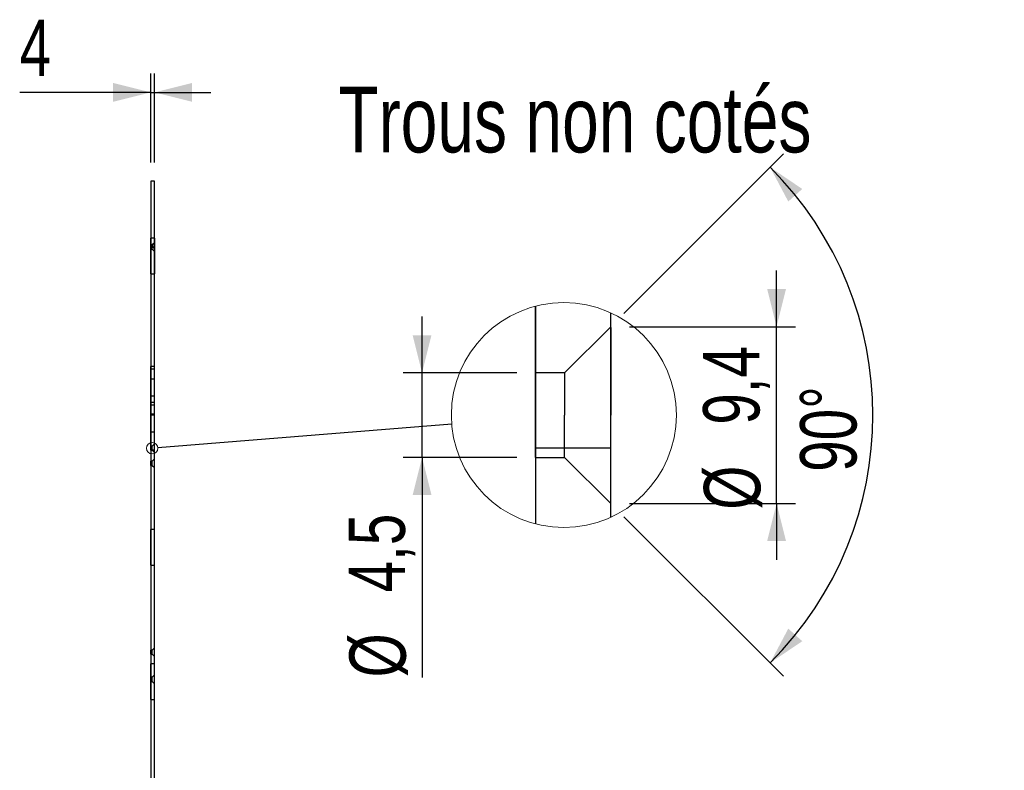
# Model space of a CAD drawing. Header units: millimetres. Extents: x 0 to 841, y 0 to 594.
# Tile 95 of 102: x 602 to 654, y 156 to 196. Entities that reach past the tile are written whole.
import ezdxf

# ---------------------------------------------------------------- set-up
doc = ezdxf.new("R2010")
doc.units = ezdxf.units.MM
doc.layers.add('COTES', color=1, linetype='Continuous')
doc.layers.add('NOTES', color=6, linetype='Continuous')
doc.layers.add('TRAIT-FORT', color=4, linetype='Continuous', lineweight=25)
doc.styles.add('SLDTEXTSTYLE0', font='TXT', dxfattribs={"width": 0.75})
doc.dimstyles.new('SLDDIMSTYLE6', dxfattribs={"dimtxt": 3, "dimasz": 2, "dimexe": 0, "dimexo": 0.0625, "dimgap": 0.75, "dimtad": 1, "dimdec": 0, "dimlfac": 20, "dimrnd": 1e-09, "dimzin": 12, "dimdsep": 46, "dimtxsty": 'SLDTEXTSTYLE0', "dimsah": 1, "dimcen": 0.09, "dimadec": 0, "dimazin": 3, "dimtfac": 1, "dimtdec": 0, "dimtmove": 0, "dimatfit": 0, "dimfxl": 1, "dimfrac": 2, "dimtolj": 1, "dimtzin": 12, "dimarcsym": 0})
doc.dimstyles.new('SLDDIMSTYLE7', dxfattribs={"dimtxt": 0.18, "dimasz": 2, "dimexe": 0, "dimexo": 0.0625, "dimgap": 0, "dimtad": 0, "dimtih": 1, "dimtoh": 1, "dimdec": 0, "dimrnd": 1e-09, "dimzin": 0, "dimdsep": 46, "dimtxsty": 'Standard', "dimblk1": 'NONE', "dimblk2": 'NONE', "dimsah": 1, "dimcen": 0.09, "dimadec": 0, "dimazin": 0, "dimtfac": 2, "dimtdec": 0, "dimtofl": 0, "dimtmove": 0, "dimatfit": 3, "dimldrblk": 'NONE', "dimfxl": 1, "dimfrac": 2, "dimtolj": 1, "dimtzin": 0, "dimarcsym": 0})
doc.dimstyles.new('SLDDIMSTYLE8', dxfattribs={"dimtxt": 3, "dimasz": 2, "dimexe": 0, "dimexo": 0.0625, "dimgap": 0.75, "dimtad": 1, "dimdec": 1, "dimrnd": 1e-09, "dimzin": 12, "dimdsep": 46, "dimtxsty": 'SLDTEXTSTYLE0', "dimsah": 1, "dimcen": 0.09, "dimadec": 0, "dimazin": 3, "dimtfac": 1, "dimtdec": 1, "dimtmove": 0, "dimatfit": 0, "dimfxl": 1, "dimfrac": 2, "dimtolj": 1, "dimtzin": 12, "dimarcsym": 0})
doc.dimstyles.new('SLDDIMSTYLE9', dxfattribs={"dimtxt": 3, "dimasz": 2, "dimexe": 0, "dimexo": 0.0625, "dimgap": 0.75, "dimtad": 1, "dimdec": 4, "dimzin": 12, "dimdsep": 46, "dimtxsty": 'SLDTEXTSTYLE0', "dimsah": 1, "dimcen": 0.09, "dimazin": 3, "dimtfac": 1, "dimtofl": 0, "dimtmove": 0, "dimatfit": 3, "dimfxl": 1, "dimfrac": 2, "dimtolj": 1, "dimtzin": 12, "dimarcsym": 0})

# ---------------------------------------------------------------- blocks, each defined once
blk = doc.blocks.new('_D_342')
at = {"layer": 'COTES', "color": 1, "transparency": 16777216}
for p, q in [((608.864, 188.104), (608.864, 192.835)), ((609.064, 188.104), (609.064, 192.835)), ((608.864, 191.835), (601.892, 191.835)), ((608.864, 191.835), (609.064, 191.835)), ((609.064, 191.835), (612.064, 191.835))]:
    blk.add_line(p, q, dxfattribs=at)
for points in [[(608.864, 191.835), (606.864, 192.335), (606.864, 191.335)], [(609.064, 191.835), (611.064, 191.335), (611.064, 192.335)]]:
    blk.add_solid(points, dxfattribs=at)
at = {"layer": 'COTES', "color": 1, "transparency": 16777216, "insert": (601.892, 195.702), "char_height": 3, "attachment_point": 1, "style": 'SLDTEXTSTYLE0'}
blk.add_mtext('4', dxfattribs=at)
blk = doc.blocks.new('_NONE')
blk = doc.blocks.new('_D_343')
at = {"layer": 'COTES', "color": 1, "transparency": 16777216}
for p, q in [((623.298, 176.916), (623.298, 179.916)), ((628.335, 176.916), (622.298, 176.916)), ((623.298, 172.416), (623.298, 176.916)), ((628.335, 172.416), (622.298, 172.416)), ((623.298, 172.416), (623.298, 160.711))]:
    blk.add_line(p, q, dxfattribs=at)
for points in [[(623.298, 176.916), (623.798, 178.916), (622.798, 178.916)], [(623.298, 172.416), (622.798, 170.416), (623.798, 170.416)]]:
    blk.add_solid(points, dxfattribs=at)
at = {"layer": 'COTES', "color": 1, "transparency": 16777216, "char_height": 3, "attachment_point": 1, "rotation": 90, "style": 'SLDTEXTSTYLE0'}
for s, insert in [('4,5', (619.385, 165.235)), ('%%c', (619.431, 160.711))]:
    blk.add_mtext(s, dxfattribs=dict(at, insert=insert))
blk = doc.blocks.new('_D_344')
at = {"layer": 'COTES', "color": 1, "transparency": 16777216}
for p, q in [((642.161, 179.366), (642.161, 182.366)), ((634.335, 179.366), (643.161, 179.366)), ((642.161, 169.966), (642.161, 179.366)), ((634.335, 169.966), (643.161, 169.966)), ((642.161, 169.966), (642.161, 166.966))]:
    blk.add_line(p, q, dxfattribs=at)
for points in [[(642.161, 179.366), (642.661, 181.366), (641.661, 181.366)], [(642.161, 169.966), (641.661, 167.966), (642.661, 167.966)]]:
    blk.add_solid(points, dxfattribs=at)
at = {"layer": 'COTES', "color": 1, "transparency": 16777216, "char_height": 3, "attachment_point": 1, "rotation": 90, "style": 'SLDTEXTSTYLE0'}
for s, insert in [('9,4', (638.248, 174.157)), ('%%c', (638.294, 169.633))]:
    blk.add_mtext(s, dxfattribs=dict(at, insert=insert))
blk = doc.blocks.new('_D_345')
at = {"layer": 'COTES', "color": 1, "transparency": 16777216}
for p, q in [((634.042, 180.073), (642.526, 188.557)), ((634.042, 169.259), (642.526, 160.775))]:
    blk.add_line(p, q, dxfattribs=at)
blk.add_arc((628.635, 174.666), 18.645, 315, 45, dxfattribs=at)
for points in [[(641.818, 187.85), (642.783, 186.028), (643.527, 186.696)], [(641.818, 161.482), (643.527, 162.635), (642.783, 163.304)]]:
    blk.add_solid(points, dxfattribs=at)
at = {"layer": 'COTES', "color": 1, "transparency": 16777216, "insert": (643.412, 171.649), "char_height": 3, "attachment_point": 1, "rotation": 90, "style": 'SLDTEXTSTYLE0'}
blk.add_mtext('90°', dxfattribs=at)

msp = doc.modelspace()

# ---------------------------------------------------------------- linework, layer by layer
at = {"color": 7, "linetype": 'Continuous', "lineweight": 18}
for centre, radius in [((630.84154, 174.6657), 5.98543), ((608.9391, 172.90392), 0.29927)]:
    msp.add_circle(centre, radius, dxfattribs=at)
at = {"layer": 'TRAIT-FORT', "color": 4, "linetype": 'Continuous', "lineweight": 25}
for p, q in [((608.86375, 187.10392), (608.86375, 40.60392)), ((609.06375, 187.10392), (608.86375, 187.10392)), ((609.06375, 40.60392), (609.06375, 187.10392)), ((609.06375, 184.08026), (608.86375, 184.08026)), ((609.06375, 184.08026), (608.86375, 184.08026)), ((609.06375, 184.08026), (608.86375, 184.08026)), ((609.06375, 184.08026), (608.86375, 184.08026)), ((608.86375, 182.18248), (608.86375, 184.07805)), ((608.86375, 182.18248), (608.86375, 184.07805)), ((608.86375, 182.18248), (608.86375, 184.07805)), ((608.86375, 182.18248), (608.86375, 184.07805)), ((609.06375, 184.07898), (609.06375, 182.18241)), ((609.06375, 182.18248), (609.06375, 184.07805)), ((609.06375, 182.18248), (609.06375, 184.07805)), ((609.06375, 182.18248), (609.06375, 184.07805)), ((608.94125, 183.71642), (608.86375, 183.71642)), ((608.94125, 183.71642), (608.86375, 183.71642)), ((608.94125, 183.71642), (608.86375, 183.71642)), ((608.94125, 183.71642), (608.86375, 183.71642)), ((608.94125, 183.71642), (608.86375, 183.71642)), ((608.94125, 183.71642), (608.86375, 183.71642)), ((608.94125, 183.71642), (608.86375, 183.71642)), ((608.94125, 183.71642), (608.86375, 183.71642)), ((608.94125, 183.71642), (608.86375, 183.71642)), ((608.94125, 183.71642), (608.86375, 183.71642)), ((608.94125, 183.71642), (608.86375, 183.71642)), ((608.94125, 183.71642), (608.86375, 183.71642)), ((608.94125, 183.71642), (608.86375, 183.71642)), ((608.94125, 183.71642), (608.86375, 183.71642)), ((608.94125, 183.71642), (608.86375, 183.71642)), ((608.94125, 183.71642), (608.86375, 183.71642)), ((608.94125, 183.71642), (608.86375, 183.71642)), ((608.94125, 183.71642), (608.86375, 183.71642)), ((608.94125, 183.71642), (608.86375, 183.71642)), ((608.94125, 183.71642), (608.86375, 183.71642)), ((608.94125, 183.71642), (608.86375, 183.71642)), ((608.94125, 183.71642), (608.86375, 183.71642)), ((608.94125, 183.71642), (608.86375, 183.71642)), ((608.94125, 183.71642), (608.86375, 183.71642)), ((608.94125, 183.71642), (608.86375, 183.71642)), ((608.94125, 183.71642), (608.86375, 183.71642)), ((608.94125, 183.71642), (608.86375, 183.71642)), ((608.94125, 183.71642), (608.86375, 183.71642)), ((608.94125, 183.71642), (608.86375, 183.71642)), ((608.94125, 183.71642), (608.86375, 183.71642)), ((608.86375, 183.49142), (608.86375, 183.71642)), ((608.86375, 183.49142), (608.86375, 183.71642)), ((608.86375, 183.49142), (608.86375, 183.71642)), ((608.86375, 183.49142), (608.86375, 183.71642)), ((608.86375, 183.49142), (608.86375, 183.71642)), ((608.86375, 183.49142), (608.86375, 183.71642)), ((608.86375, 183.49142), (608.86375, 183.71642)), ((608.86375, 183.49142), (608.86375, 183.71642)), ((608.86375, 183.49142), (608.86375, 183.71642)), ((608.86375, 183.49142), (608.86375, 183.71642)), ((608.86375, 183.49142), (608.86375, 183.71642)), ((608.86375, 183.49142), (608.86375, 183.71642)), ((608.86375, 183.49142), (608.86375, 183.71642)), ((608.86375, 183.49142), (608.86375, 183.71642)), ((608.86375, 183.49142), (608.86375, 183.71642)), ((608.86375, 183.49142), (608.86375, 183.71642)), ((608.86375, 183.49142), (608.86375, 183.71642)), ((608.86375, 183.49142), (608.86375, 183.71642)), ((608.86375, 183.49142), (608.86375, 183.71642)), ((608.86375, 183.49142), (608.86375, 183.71642)), ((608.86375, 183.49142), (608.86375, 183.71642)), ((608.86375, 183.49142), (608.86375, 183.71642)), ((608.86375, 183.49142), (608.86375, 183.71642)), ((608.86375, 183.49142), (608.86375, 183.71642)), ((608.86375, 183.49142), (608.86375, 183.71642)), ((608.86375, 183.49142), (608.86375, 183.71642)), ((608.86375, 183.49142), (608.86375, 183.71642)), ((608.86375, 183.49142), (608.86375, 183.71642)), ((608.86375, 183.49142), (608.86375, 183.71642)), ((608.86375, 183.49142), (608.86375, 183.71642)), ((608.86375, 183.49142), (608.94125, 183.49142)), ((608.86375, 183.49142), (608.94125, 183.49142)), ((608.86375, 183.49142), (608.94125, 183.49142)), ((608.86375, 183.49142), (608.94125, 183.49142)), ((608.86375, 183.49142), (608.94125, 183.49142)), ((608.86375, 183.49142), (608.94125, 183.49142)), ((608.86375, 183.49142), (608.94125, 183.49142)), ((608.86375, 183.49142), (608.94125, 183.49142)), ((608.86375, 183.49142), (608.94125, 183.49142)), ((608.86375, 183.49142), (608.94125, 183.49142)), ((608.86375, 183.49142), (608.94125, 183.49142)), ((608.86375, 183.49142), (608.94125, 183.49142)), ((608.86375, 183.49142), (608.94125, 183.49142)), ((608.86375, 183.49142), (608.94125, 183.49142)), ((608.86375, 183.49142), (608.94125, 183.49142)), ((608.86375, 183.49142), (608.94125, 183.49142)), ((608.86375, 183.49142), (608.94125, 183.49142)), ((608.86375, 183.49142), (608.94125, 183.49142)), ((608.86375, 183.49142), (608.94125, 183.49142)), ((608.86375, 183.49142), (608.94125, 183.49142)), ((608.86375, 183.49142), (608.94125, 183.49142)), ((608.86375, 183.49142), (608.94125, 183.49142)), ((608.86375, 183.49142), (608.94125, 183.49142)), ((608.86375, 183.49142), (608.94125, 183.49142)), ((608.86375, 183.49142), (608.94125, 183.49142)), ((608.86375, 183.49142), (608.94125, 183.49142)), ((608.86375, 183.49142), (608.94125, 183.49142)), ((608.86375, 183.49142), (608.94125, 183.49142)), ((608.86375, 183.49142), (608.94125, 183.49142)), ((608.86375, 183.49142), (608.94125, 183.49142)), ((609.06375, 183.83892), (608.94125, 183.71642)), ((609.06375, 183.83892), (608.94125, 183.71642)), ((609.06375, 183.83892), (608.94125, 183.71642)), ((609.06375, 183.83892), (608.94125, 183.71642)), ((609.06375, 183.83892), (608.94125, 183.71642)), ((609.06375, 183.83892), (608.94125, 183.71642)), ((609.06375, 183.83892), (608.94125, 183.71642)), ((609.06375, 183.83892), (608.94125, 183.71642)), ((609.06375, 183.83892), (608.94125, 183.71642)), ((609.06375, 183.83892), (608.94125, 183.71642)), ((609.06375, 183.83892), (608.94125, 183.71642)), ((609.06375, 183.83892), (608.94125, 183.71642)), ((609.06375, 183.83892), (608.94125, 183.71642)), ((609.06375, 183.83892), (608.94125, 183.71642)), ((609.06375, 183.83892), (608.94125, 183.71642)), ((609.06375, 183.83892), (608.94125, 183.71642)), ((609.06375, 183.83892), (608.94125, 183.71642)), ((609.06375, 183.83892), (608.94125, 183.71642)), ((609.06375, 183.83892), (608.94125, 183.71642)), ((609.06375, 183.83892), (608.94125, 183.71642)), ((609.06375, 183.83892), (608.94125, 183.71642)), ((609.06375, 183.83892), (608.94125, 183.71642)), ((609.06375, 183.83892), (608.94125, 183.71642)), ((609.06375, 183.83892), (608.94125, 183.71642)), ((609.06375, 183.83892), (608.94125, 183.71642)), ((609.06375, 183.83892), (608.94125, 183.71642)), ((609.06375, 183.83892), (608.94125, 183.71642)), ((609.06375, 183.83892), (608.94125, 183.71642)), ((609.06375, 183.83892), (608.94125, 183.71642)), ((609.06375, 183.83892), (608.94125, 183.71642)), ((608.94125, 183.49142), (608.94125, 183.71642)), ((608.94125, 183.49142), (608.94125, 183.71642)), ((608.94125, 183.49142), (608.94125, 183.71642)), ((608.94125, 183.49142), (608.94125, 183.71642)), ((608.94125, 183.49142), (608.94125, 183.71642)), ((608.94125, 183.49142), (608.94125, 183.71642)), ((608.94125, 183.49142), (608.94125, 183.71642)), ((608.94125, 183.49142), (608.94125, 183.71642)), ((608.94125, 183.49142), (608.94125, 183.71642)), ((608.94125, 183.49142), (608.94125, 183.71642)), ((608.94125, 183.49142), (608.94125, 183.71642)), ((608.94125, 183.49142), (608.94125, 183.71642)), ((608.94125, 183.49142), (608.94125, 183.71642)), ((608.94125, 183.49142), (608.94125, 183.71642)), ((608.94125, 183.49142), (608.94125, 183.71642)), ((608.94125, 183.49142), (608.94125, 183.71642)), ((608.94125, 183.49142), (608.94125, 183.71642)), ((608.94125, 183.49142), (608.94125, 183.71642)), ((608.94125, 183.49142), (608.94125, 183.71642)), ((608.94125, 183.49142), (608.94125, 183.71642)), ((608.94125, 183.49142), (608.94125, 183.71642)), ((608.94125, 183.49142), (608.94125, 183.71642)), ((608.94125, 183.49142), (608.94125, 183.71642)), ((608.94125, 183.49142), (608.94125, 183.71642)), ((608.94125, 183.49142), (608.94125, 183.71642)), ((608.94125, 183.49142), (608.94125, 183.71642)), ((608.94125, 183.49142), (608.94125, 183.71642)), ((608.94125, 183.49142), (608.94125, 183.71642)), ((608.94125, 183.49142), (608.94125, 183.71642)), ((608.94125, 183.49142), (608.94125, 183.71642)), ((608.94125, 183.49142), (609.06375, 183.36892)), ((608.94125, 183.49142), (609.06375, 183.36892)), ((608.94125, 183.49142), (609.06375, 183.36892)), ((608.94125, 183.49142), (609.06375, 183.36892)), ((608.94125, 183.49142), (609.06375, 183.36892)), ((608.94125, 183.49142), (609.06375, 183.36892)), ((608.94125, 183.49142), (609.06375, 183.36892)), ((608.94125, 183.49142), (609.06375, 183.36892)), ((608.94125, 183.49142), (609.06375, 183.36892)), ((608.94125, 183.49142), (609.06375, 183.36892)), ((608.94125, 183.49142), (609.06375, 183.36892)), ((608.94125, 183.49142), (609.06375, 183.36892)), ((608.94125, 183.49142), (609.06375, 183.36892)), ((608.94125, 183.49142), (609.06375, 183.36892)), ((608.94125, 183.49142), (609.06375, 183.36892)), ((608.94125, 183.49142), (609.06375, 183.36892)), ((608.94125, 183.49142), (609.06375, 183.36892)), ((608.94125, 183.49142), (609.06375, 183.36892)), ((608.94125, 183.49142), (609.06375, 183.36892)), ((608.94125, 183.49142), (609.06375, 183.36892)), ((608.94125, 183.49142), (609.06375, 183.36892)), ((608.94125, 183.49142), (609.06375, 183.36892)), ((608.94125, 183.49142), (609.06375, 183.36892)), ((608.94125, 183.49142), (609.06375, 183.36892)), ((608.94125, 183.49142), (609.06375, 183.36892)), ((608.94125, 183.49142), (609.06375, 183.36892)), ((608.94125, 183.49142), (609.06375, 183.36892)), ((608.94125, 183.49142), (609.06375, 183.36892)), ((608.94125, 183.49142), (609.06375, 183.36892)), ((608.94125, 183.49142), (609.06375, 183.36892)), ((609.06375, 183.83892), (609.03486, 183.81003)), ((609.06375, 183.83714), (609.06375, 183.50091)), ((609.06375, 183.37131), (609.06375, 183.83652)), ((609.06375, 183.37131), (609.06375, 183.83652)), ((609.06375, 183.37131), (609.06375, 183.83652)), ((609.06375, 183.37131), (609.06375, 183.83652)), ((609.06375, 183.37131), (609.06375, 183.83652)), ((609.06375, 183.37131), (609.06375, 183.83652)), ((609.06375, 183.37131), (609.06375, 183.83652)), ((609.06375, 183.37131), (609.06375, 183.83652)), ((609.06375, 183.37131), (609.06375, 183.83652)), ((609.06375, 183.37131), (609.06375, 183.83652)), ((609.06375, 183.37131), (609.06375, 183.83652)), ((609.06375, 183.37131), (609.06375, 183.83652)), ((609.06375, 183.37131), (609.06375, 183.83652)), ((609.06375, 183.37131), (609.06375, 183.83652)), ((609.06375, 183.37131), (609.06375, 183.83652)), ((609.06375, 183.37131), (609.06375, 183.83652)), ((609.06375, 183.37131), (609.06375, 183.83652)), ((609.06375, 183.37131), (609.06375, 183.83652)), ((609.06375, 183.37131), (609.06375, 183.83652)), ((609.06375, 183.37131), (609.06375, 183.83652)), ((609.06375, 183.37131), (609.06375, 183.83652)), ((609.06375, 183.37131), (609.06375, 183.83652)), ((609.06375, 183.37131), (609.06375, 183.83652)), ((609.06375, 183.37131), (609.06375, 183.83652)), ((609.06375, 183.37131), (609.06375, 183.83652)), ((609.06375, 183.37131), (609.06375, 183.83652)), ((609.06375, 183.37131), (609.06375, 183.83652)), ((609.06375, 183.37131), (609.06375, 183.83652)), ((609.06375, 183.37131), (609.06375, 183.83652)), ((609.06375, 183.37131), (609.06375, 183.83652)), ((608.86375, 182.18026), (609.06375, 182.18026)), ((608.86375, 182.18026), (609.06375, 182.18026)), ((608.86375, 182.18026), (609.06375, 182.18026)), ((608.86375, 182.18026), (609.06375, 182.18026)), ((629.33453, 180.45824), (629.33453, 168.87301)), ((629.33453, 172.97321), (629.33453, 180.45824)), ((633.33453, 169.22408), (633.33453, 180.10717)), ((633.33453, 172.97321), (633.33453, 180.10717)), ((633.33453, 179.36569), (630.88453, 176.9157)), ((633.33453, 179.36569), (630.88453, 176.9157)), ((633.33453, 179.31777), (633.33453, 174.66562)), ((609.06375, 177.25699), (608.86375, 177.25699)), ((608.86375, 175.35921), (608.86375, 177.25478)), ((609.06375, 177.10574), (608.86375, 177.10574)), ((608.86375, 175.20796), (608.86375, 177.10353)), ((609.06375, 175.35921), (609.06375, 177.25478)), ((609.06375, 175.20796), (609.06375, 177.10353)), ((609.06375, 176.58434), (608.86375, 176.58434)), ((608.86375, 174.68655), (608.86375, 176.58212)), ((609.06375, 174.68655), (609.06375, 176.58212)), ((630.88453, 176.9157), (629.33453, 176.9157)), ((630.88453, 176.9157), (629.33453, 176.9157)), ((629.33453, 176.9157), (629.33453, 174.66562)), ((630.88453, 176.9157), (630.88453, 174.66562)), ((609.06375, 175.66589), (608.86375, 175.66589)), ((608.86375, 173.7681), (608.86375, 175.66367)), ((609.06375, 173.7681), (609.06375, 175.66367)), ((608.86375, 175.35699), (609.06375, 175.35699)), ((608.86375, 175.20574), (609.06375, 175.20574)), ((609.06375, 174.71708), (608.86375, 174.71708)), ((608.86375, 172.81929), (608.86375, 174.71486)), ((608.86375, 174.68434), (609.06375, 174.68434)), ((609.06375, 172.81929), (609.06375, 174.71486)), ((629.33453, 172.41567), (629.33453, 174.66562)), ((630.88453, 172.41567), (630.88453, 174.66562)), ((633.33453, 170.01348), (633.33453, 174.66562)), ((608.86375, 173.76589), (609.06375, 173.76589)), ((608.94125, 173.01642), (608.86375, 173.01642)), ((608.94125, 173.01642), (608.86375, 173.01642)), ((608.86375, 172.79142), (608.86375, 173.01642)), ((608.86375, 172.79142), (608.86375, 173.01642)), ((609.06375, 173.13892), (608.94125, 173.01642)), ((609.06375, 173.13892), (608.94125, 173.01642)), ((608.94125, 172.79142), (608.94125, 173.01642)), ((608.94125, 172.79142), (608.94125, 173.01642)), ((609.06375, 172.67131), (609.06375, 173.13652)), ((609.06375, 172.67131), (609.06375, 173.13652)), ((629.33453, 172.92886), (633.33453, 172.92886)), ((608.86375, 172.81708), (609.06375, 172.81708)), ((608.86375, 172.79142), (608.94125, 172.79142)), ((608.86375, 172.79142), (608.94125, 172.79142)), ((608.94125, 172.79142), (609.06375, 172.66892)), ((608.94125, 172.79142), (609.06375, 172.66892)), ((629.33453, 172.41567), (630.88453, 172.41567)), ((629.33453, 172.41567), (630.88453, 172.41567)), ((630.88453, 172.41567), (633.33453, 169.96568)), ((630.88453, 172.41567), (633.33453, 169.96568)), ((608.94125, 172.21642), (608.86375, 172.21642)), ((608.94125, 172.21642), (608.86375, 172.21642)), ((608.94125, 172.21642), (608.86375, 172.21642)), ((608.94125, 172.21642), (608.86375, 172.21642)), ((608.94125, 172.21642), (608.86375, 172.21642)), ((608.94125, 172.21642), (608.86375, 172.21642)), ((608.94125, 172.21642), (608.86375, 172.21642)), ((608.94125, 172.21642), (608.86375, 172.21642)), ((608.94125, 172.21642), (608.86375, 172.21642)), ((608.94125, 172.21642), (608.86375, 172.21642)), ((608.86375, 171.99142), (608.86375, 172.21642)), ((608.86375, 171.99142), (608.86375, 172.21642)), ((608.86375, 171.99142), (608.86375, 172.21642)), ((608.86375, 171.99142), (608.86375, 172.21642)), ((608.86375, 171.99142), (608.86375, 172.21642)), ((608.86375, 171.99142), (608.86375, 172.21642)), ((608.86375, 171.99142), (608.86375, 172.21642)), ((608.86375, 171.99142), (608.86375, 172.21642)), ((608.86375, 171.99142), (608.86375, 172.21642)), ((608.86375, 171.99142), (608.86375, 172.21642)), ((608.86375, 171.99142), (608.94125, 171.99142)), ((608.86375, 171.99142), (608.94125, 171.99142)), ((608.86375, 171.99142), (608.94125, 171.99142)), ((608.86375, 171.99142), (608.94125, 171.99142)), ((608.86375, 171.99142), (608.94125, 171.99142)), ((608.86375, 171.99142), (608.94125, 171.99142)), ((608.86375, 171.99142), (608.94125, 171.99142)), ((608.86375, 171.99142), (608.94125, 171.99142)), ((608.86375, 171.99142), (608.94125, 171.99142)), ((608.86375, 171.99142), (608.94125, 171.99142)), ((609.06375, 172.33892), (608.94125, 172.21642)), ((609.06375, 172.33892), (608.94125, 172.21642)), ((609.06375, 172.33892), (608.94125, 172.21642)), ((609.06375, 172.33892), (608.94125, 172.21642)), ((609.06375, 172.33892), (608.94125, 172.21642)), ((609.06375, 172.33892), (608.94125, 172.21642)), ((609.06375, 172.33892), (608.94125, 172.21642)), ((609.06375, 172.33892), (608.94125, 172.21642)), ((609.06375, 172.33892), (608.94125, 172.21642)), ((609.06375, 172.33892), (608.94125, 172.21642)), ((608.94125, 171.99142), (608.94125, 172.21642)), ((608.94125, 171.99142), (608.94125, 172.21642)), ((608.94125, 171.99142), (608.94125, 172.21642)), ((608.94125, 171.99142), (608.94125, 172.21642)), ((608.94125, 171.99142), (608.94125, 172.21642)), ((608.94125, 171.99142), (608.94125, 172.21642)), ((608.94125, 171.99142), (608.94125, 172.21642)), ((608.94125, 171.99142), (608.94125, 172.21642)), ((608.94125, 171.99142), (608.94125, 172.21642)), ((608.94125, 171.99142), (608.94125, 172.21642)), ((608.94125, 171.99142), (609.06375, 171.86892)), ((608.94125, 171.99142), (609.06375, 171.86892)), ((608.94125, 171.99142), (609.06375, 171.86892)), ((608.94125, 171.99142), (609.06375, 171.86892)), ((608.94125, 171.99142), (609.06375, 171.86892)), ((608.94125, 171.99142), (609.06375, 171.86892)), ((608.94125, 171.99142), (609.06375, 171.86892)), ((608.94125, 171.99142), (609.06375, 171.86892)), ((608.94125, 171.99142), (609.06375, 171.86892)), ((608.94125, 171.99142), (609.06375, 171.86892)), ((609.06375, 171.87131), (609.06375, 172.33652)), ((609.06375, 171.87131), (609.06375, 172.33652)), ((609.06375, 171.87131), (609.06375, 172.33652)), ((609.06375, 171.87131), (609.06375, 172.33652)), ((609.06375, 171.87131), (609.06375, 172.33652)), ((609.06375, 171.87131), (609.06375, 172.33652)), ((609.06375, 171.87131), (609.06375, 172.33652)), ((609.06375, 171.87131), (609.06375, 172.33652)), ((609.06375, 171.87131), (609.06375, 172.33652)), ((609.06375, 171.87131), (609.06375, 172.33652)), ((609.06375, 168.57174), (608.86375, 168.57174)), ((609.06375, 168.57174), (608.86375, 168.57174)), ((608.86375, 166.67396), (608.86375, 168.56953)), ((608.86375, 166.67396), (608.86375, 168.56953)), ((609.06375, 166.67396), (609.06375, 168.56953)), ((609.06375, 166.67396), (609.06375, 168.56953)), ((608.86375, 166.67174), (609.06375, 166.67174)), ((608.86375, 166.67174), (609.06375, 166.67174)), ((608.94125, 162.16642), (608.86375, 162.16642)), ((608.94125, 162.16642), (608.86375, 162.16642)), ((608.86375, 161.94142), (608.86375, 162.16642)), ((608.86375, 161.94142), (608.86375, 162.16642)), ((608.86375, 161.94142), (608.94125, 161.94142)), ((608.86375, 161.94142), (608.94125, 161.94142)), ((609.06375, 162.28892), (608.94125, 162.16642)), ((609.06375, 162.28892), (608.94125, 162.16642)), ((608.94125, 161.94142), (608.94125, 162.16642)), ((608.94125, 161.94142), (608.94125, 162.16642)), ((608.94125, 161.94142), (609.06375, 161.81892)), ((608.94125, 161.94142), (609.06375, 161.81892)), ((609.06375, 161.82131), (609.06375, 162.28652)), ((609.06375, 161.82131), (609.06375, 162.28652)), ((609.06375, 161.4295), (608.86375, 161.4295)), ((609.06375, 161.4295), (608.86375, 161.4295)), ((609.06375, 161.4295), (608.86375, 161.4295)), ((609.06375, 161.4295), (608.86375, 161.4295)), ((609.06375, 161.4295), (608.86375, 161.4295)), ((609.06375, 161.4295), (608.86375, 161.4295)), ((609.06375, 161.4295), (608.86375, 161.4295)), ((609.06375, 161.4295), (608.86375, 161.4295)), ((608.86375, 159.53171), (608.86375, 161.42729)), ((608.86375, 159.53171), (608.86375, 161.42729)), ((608.86375, 159.53171), (608.86375, 161.42729)), ((608.86375, 159.53171), (608.86375, 161.42729)), ((608.86375, 159.53171), (608.86375, 161.42729)), ((608.86375, 159.53171), (608.86375, 161.42729)), ((608.86375, 159.53171), (608.86375, 161.42729)), ((608.86375, 159.53171), (608.86375, 161.42729)), ((609.06375, 159.53171), (609.06375, 161.42729)), ((609.06375, 159.53171), (609.06375, 161.42729)), ((609.06375, 159.53171), (609.06375, 161.42729)), ((609.06375, 159.53171), (609.06375, 161.42729)), ((609.06375, 159.53171), (609.06375, 161.42729)), ((609.06375, 159.53171), (609.06375, 161.42729)), ((609.06375, 159.53171), (609.06375, 161.42729)), ((609.06375, 159.53171), (609.06375, 161.42729)), ((609.06375, 160.83892), (608.94125, 160.71642)), ((609.06375, 160.83892), (608.94125, 160.71642)), ((609.06375, 160.83892), (608.94125, 160.71642)), ((609.06375, 160.83892), (608.94125, 160.71642)), ((609.06375, 160.83892), (608.94125, 160.71642)), ((609.06375, 160.83892), (608.94125, 160.71642)), ((609.06375, 160.83892), (608.94125, 160.71642)), ((609.06375, 160.83892), (608.94125, 160.71642)), ((609.06375, 160.83892), (608.94125, 160.71642)), ((609.06375, 160.83892), (608.94125, 160.71642)), ((609.06375, 160.83892), (608.94125, 160.71642)), ((609.06375, 160.83892), (608.94125, 160.71642)), ((609.06375, 160.83892), (608.94125, 160.71642)), ((609.06375, 160.83892), (608.94125, 160.71642)), ((609.06375, 160.83892), (608.94125, 160.71642)), ((609.06375, 160.83892), (608.94125, 160.71642)), ((609.06375, 160.83892), (608.94125, 160.71642)), ((609.06375, 160.83892), (608.94125, 160.71642)), ((609.06375, 160.83892), (608.94125, 160.71642)), ((609.06375, 160.83892), (608.94125, 160.71642)), ((609.06375, 160.83892), (608.94125, 160.71642)), ((609.06375, 160.37131), (609.06375, 160.83652)), ((609.06375, 160.37131), (609.06375, 160.83652)), ((609.06375, 160.37131), (609.06375, 160.83652)), ((609.06375, 160.37131), (609.06375, 160.83652)), ((609.06375, 160.37131), (609.06375, 160.83652)), ((609.06375, 160.37131), (609.06375, 160.83652)), ((609.06375, 160.37131), (609.06375, 160.83652)), ((609.06375, 160.37131), (609.06375, 160.83652)), ((609.06375, 160.37131), (609.06375, 160.83652)), ((609.06375, 160.37131), (609.06375, 160.83652)), ((609.06375, 160.37131), (609.06375, 160.83652)), ((609.06375, 160.37131), (609.06375, 160.83652)), ((609.06375, 160.37131), (609.06375, 160.83652)), ((609.06375, 160.37131), (609.06375, 160.83652)), ((609.06375, 160.37131), (609.06375, 160.83652)), ((609.06375, 160.37131), (609.06375, 160.83652)), ((609.06375, 160.37131), (609.06375, 160.83652)), ((609.06375, 160.37131), (609.06375, 160.83652)), ((609.06375, 160.37131), (609.06375, 160.83652)), ((609.06375, 160.37131), (609.06375, 160.83652)), ((609.06375, 160.37131), (609.06375, 160.83652)), ((608.94125, 160.71642), (608.86375, 160.71642)), ((608.94125, 160.71642), (608.86375, 160.71642)), ((608.94125, 160.71642), (608.86375, 160.71642)), ((608.94125, 160.71642), (608.86375, 160.71642)), ((608.94125, 160.71642), (608.86375, 160.71642)), ((608.94125, 160.71642), (608.86375, 160.71642)), ((608.94125, 160.71642), (608.86375, 160.71642)), ((608.94125, 160.71642), (608.86375, 160.71642)), ((608.94125, 160.71642), (608.86375, 160.71642)), ((608.94125, 160.71642), (608.86375, 160.71642)), ((608.94125, 160.71642), (608.86375, 160.71642)), ((608.94125, 160.71642), (608.86375, 160.71642)), ((608.94125, 160.71642), (608.86375, 160.71642)), ((608.94125, 160.71642), (608.86375, 160.71642)), ((608.94125, 160.71642), (608.86375, 160.71642)), ((608.94125, 160.71642), (608.86375, 160.71642)), ((608.94125, 160.71642), (608.86375, 160.71642)), ((608.94125, 160.71642), (608.86375, 160.71642)), ((608.94125, 160.71642), (608.86375, 160.71642)), ((608.94125, 160.71642), (608.86375, 160.71642)), ((608.94125, 160.71642), (608.86375, 160.71642)), ((608.86375, 160.49142), (608.86375, 160.71642)), ((608.86375, 160.49142), (608.86375, 160.71642)), ((608.86375, 160.49142), (608.86375, 160.71642)), ((608.86375, 160.49142), (608.86375, 160.71642)), ((608.86375, 160.49142), (608.86375, 160.71642)), ((608.86375, 160.49142), (608.86375, 160.71642)), ((608.86375, 160.49142), (608.86375, 160.71642)), ((608.86375, 160.49142), (608.86375, 160.71642)), ((608.86375, 160.49142), (608.86375, 160.71642)), ((608.86375, 160.49142), (608.86375, 160.71642)), ((608.86375, 160.49142), (608.86375, 160.71642)), ((608.86375, 160.49142), (608.86375, 160.71642)), ((608.86375, 160.49142), (608.86375, 160.71642)), ((608.86375, 160.49142), (608.86375, 160.71642)), ((608.86375, 160.49142), (608.86375, 160.71642)), ((608.86375, 160.49142), (608.86375, 160.71642)), ((608.86375, 160.49142), (608.86375, 160.71642)), ((608.86375, 160.49142), (608.86375, 160.71642)), ((608.86375, 160.49142), (608.86375, 160.71642)), ((608.86375, 160.49142), (608.86375, 160.71642)), ((608.86375, 160.49142), (608.86375, 160.71642)), ((608.86375, 160.49142), (608.94125, 160.49142)), ((608.86375, 160.49142), (608.94125, 160.49142)), ((608.86375, 160.49142), (608.94125, 160.49142)), ((608.86375, 160.49142), (608.94125, 160.49142)), ((608.86375, 160.49142), (608.94125, 160.49142)), ((608.86375, 160.49142), (608.94125, 160.49142)), ((608.86375, 160.49142), (608.94125, 160.49142)), ((608.86375, 160.49142), (608.94125, 160.49142)), ((608.86375, 160.49142), (608.94125, 160.49142)), ((608.86375, 160.49142), (608.94125, 160.49142)), ((608.86375, 160.49142), (608.94125, 160.49142)), ((608.86375, 160.49142), (608.94125, 160.49142)), ((608.86375, 160.49142), (608.94125, 160.49142)), ((608.86375, 160.49142), (608.94125, 160.49142)), ((608.86375, 160.49142), (608.94125, 160.49142)), ((608.86375, 160.49142), (608.94125, 160.49142)), ((608.86375, 160.49142), (608.94125, 160.49142)), ((608.86375, 160.49142), (608.94125, 160.49142)), ((608.86375, 160.49142), (608.94125, 160.49142)), ((608.86375, 160.49142), (608.94125, 160.49142)), ((608.86375, 160.49142), (608.94125, 160.49142)), ((608.94125, 160.49142), (608.94125, 160.71642)), ((608.94125, 160.49142), (608.94125, 160.71642)), ((608.94125, 160.49142), (608.94125, 160.71642)), ((608.94125, 160.49142), (608.94125, 160.71642)), ((608.94125, 160.49142), (608.94125, 160.71642)), ((608.94125, 160.49142), (608.94125, 160.71642)), ((608.94125, 160.49142), (608.94125, 160.71642)), ((608.94125, 160.49142), (608.94125, 160.71642)), ((608.94125, 160.49142), (608.94125, 160.71642)), ((608.94125, 160.49142), (608.94125, 160.71642)), ((608.94125, 160.49142), (608.94125, 160.71642)), ((608.94125, 160.49142), (608.94125, 160.71642)), ((608.94125, 160.49142), (608.94125, 160.71642)), ((608.94125, 160.49142), (608.94125, 160.71642)), ((608.94125, 160.49142), (608.94125, 160.71642)), ((608.94125, 160.49142), (608.94125, 160.71642)), ((608.94125, 160.49142), (608.94125, 160.71642)), ((608.94125, 160.49142), (608.94125, 160.71642)), ((608.94125, 160.49142), (608.94125, 160.71642)), ((608.94125, 160.49142), (608.94125, 160.71642)), ((608.94125, 160.49142), (608.94125, 160.71642)), ((608.94125, 160.49142), (609.06375, 160.36892)), ((608.94125, 160.49142), (609.06375, 160.36892)), ((608.94125, 160.49142), (609.06375, 160.36892)), ((608.94125, 160.49142), (609.06375, 160.36892)), ((608.94125, 160.49142), (609.06375, 160.36892)), ((608.94125, 160.49142), (609.06375, 160.36892)), ((608.94125, 160.49142), (609.06375, 160.36892)), ((608.94125, 160.49142), (609.06375, 160.36892)), ((608.94125, 160.49142), (609.06375, 160.36892)), ((608.94125, 160.49142), (609.06375, 160.36892)), ((608.94125, 160.49142), (609.06375, 160.36892)), ((608.94125, 160.49142), (609.06375, 160.36892)), ((608.94125, 160.49142), (609.06375, 160.36892)), ((608.94125, 160.49142), (609.06375, 160.36892)), ((608.94125, 160.49142), (609.06375, 160.36892)), ((608.94125, 160.49142), (609.06375, 160.36892)), ((608.94125, 160.49142), (609.06375, 160.36892)), ((608.94125, 160.49142), (609.06375, 160.36892)), ((608.94125, 160.49142), (609.06375, 160.36892)), ((608.94125, 160.49142), (609.06375, 160.36892)), ((608.94125, 160.49142), (609.06375, 160.36892)), ((608.86375, 159.5295), (609.06375, 159.5295)), ((608.86375, 159.5295), (609.06375, 159.5295)), ((608.86375, 159.5295), (609.06375, 159.5295)), ((608.86375, 159.5295), (609.06375, 159.5295)), ((608.86375, 159.5295), (609.06375, 159.5295)), ((608.86375, 159.5295), (609.06375, 159.5295)), ((608.86375, 159.5295), (609.06375, 159.5295)), ((608.86375, 159.5295), (609.06375, 159.5295))]:
    msp.add_line(p, q, dxfattribs=at)
msp.add_open_spline([(609.06375, 183.50091), (609.05192, 183.51535), (609.04037, 183.5298), (609.01825, 183.55892), (609.00767, 183.57359), (608.98846, 183.60365), (608.97988, 183.61896), (608.97044, 183.64257), (608.96786, 183.65063), (608.9644, 183.66669), (608.96351, 183.67469), (608.96358, 183.69063), (608.96456, 183.69862), (608.96816, 183.71397), (608.97075, 183.72139), (608.97716, 183.73583), (608.98097, 183.74285), (608.98927, 183.75628), (608.99379, 183.76274), (609.00808, 183.78154), (609.01857, 183.79333), (609.04052, 183.81592), (609.05199, 183.82673), (609.06375, 183.83714)], degree=3, knots=[0, 0, 0, 0, 0.125, 0.125, 0.25, 0.25, 0.375, 0.375, 0.4375, 0.4375, 0.5, 0.5, 0.5625, 0.5625, 0.625, 0.625, 0.6875, 0.6875, 0.75, 0.75, 0.875, 0.875, 1, 1, 1, 1], dxfattribs=at)

# ---------------------------------------------------------------- texts
at = {"layer": 'NOTES', "color": 211, "insert": (618.84576, 192.14209), "char_height": 3.5, "attachment_point": 1, "style": 'SLDTEXTSTYLE0'}
msp.add_mtext('Trous non cotés', dxfattribs=at)

# ---------------------------------------------------------------- dimensions: what is measured, and where the dimension line sits
at = {"layer": 'COTES', "color": 1}
dim = msp.add_linear_dim(base=(609.06375, 191.83529), p1=(608.86375, 187.10392), p2=(609.06375, 187.10392), dimstyle='SLDDIMSTYLE6', dxfattribs=at)
dim.commit()
dim.dimension.update_dxf_attribs({"geometry": '_D_342', "text_midpoint": (602.99998, 191.83529), "dimtype": 160})
dim = msp.add_angular_dim_2l(base=(647.27939, 174.66564), line1=((633.33453, 179.36564), (630.88453, 176.91564)), line2=((630.88453, 172.41564), (633.33453, 169.96564)), dimstyle='SLDDIMSTYLE9', dxfattribs=at)
dim.commit()
dim.dimension.update_dxf_attribs({"geometry": '_D_345', "text_midpoint": (647.27939, 174.66564), "dimtype": 162})
for base, p1, p2, picture, middle in [((642.1614, 179.36564), (633.33453, 169.96564), (633.33453, 179.36564), '_D_344', (642.1614, 174.66564)), ((623.29786, 176.91564), (629.33453, 172.41564), (629.33453, 176.91564), '_D_343', (623.29786, 165.7437))]:
    dim = msp.add_linear_dim(base=base, p1=p1, p2=p2, angle=90, text='%%c<>', dimstyle='SLDDIMSTYLE8', dxfattribs=at)
    dim.commit()
    dim.dimension.update_dxf_attribs({"geometry": picture, "text_midpoint": middle, "dimtype": 160})

# ---------------------------------------------------------------- leaders
at = {"color": 7, "linetype": 'Continuous', "lineweight": 18, "has_arrowhead": 0}
msp.add_leader([(624.87533, 174.18575), (609.23741, 172.92791)], dimstyle='SLDDIMSTYLE7', dxfattribs=at)

doc.saveas('drawing.dxf')
